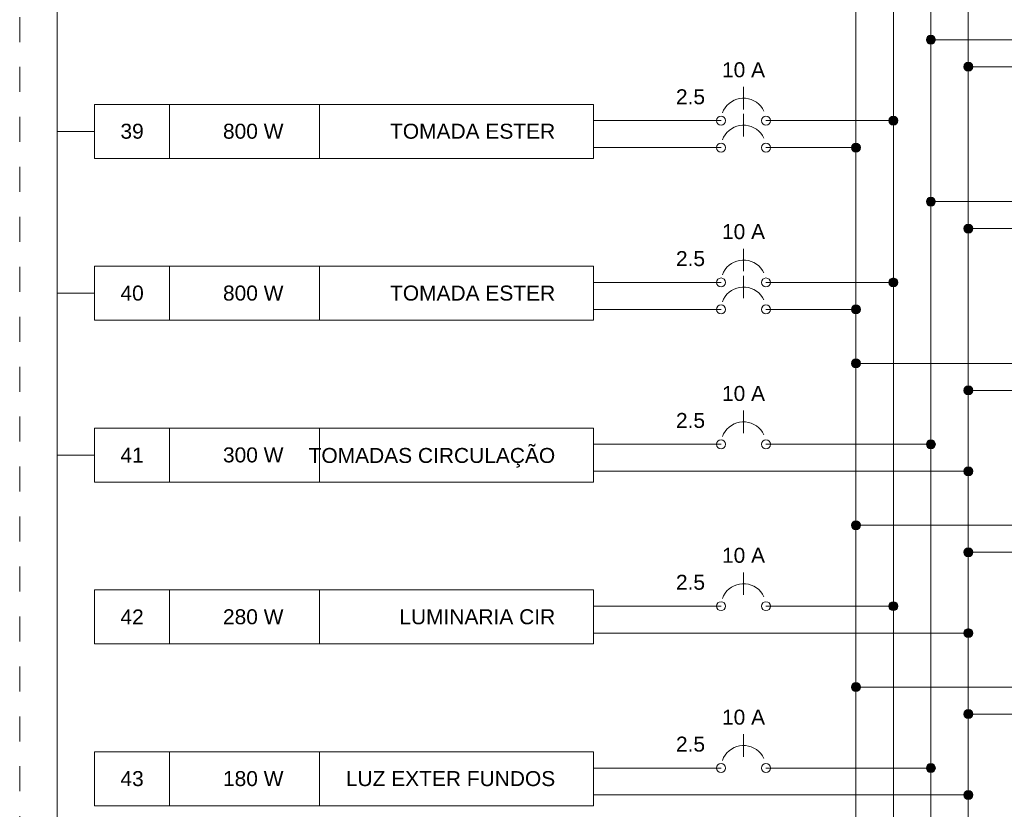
# Model space of a CAD drawing. Header units: feet. Extents: x -18 to 1038, y -110 to 48.
# Tile 145 of 199: x 842.56 to 847.49, y -54.86 to -50.9. Entities that reach past the tile are written whole.
import ezdxf

# ---------------------------------------------------------------- set-up
doc = ezdxf.new("R2010")
doc.units = ezdxf.units.FT
doc.header["$MEASUREMENT"] = 0
doc.linetypes.add('JIS_02_1.2', pattern=[0.25, 0.125, -0.125])
for name, color, linetype, lineweight in [('DI-Barramento Fase 1', 6, 'Continuous', 5), ('DI-Barramento Fase 2', 6, 'Continuous', 5), ('DI-Barramento Fase 3', 6, 'Continuous', 5), ('DI-Barramento Neutro', 6, 'Continuous', 5), ('DI-Disjuntor', 1, 'Continuous', 5), ('DI-Fios', 3, 'Continuous', 5), ('DI-Linhas do diagrama', 9, 'Continuous', 5), ('DI-Pontilhado', 7, 'JIS_02_1.2', 5), ('DI-Textos do diagrama', 7, 'Continuous', 5)]:
    doc.layers.add(name, color=color, linetype=linetype, lineweight=lineweight)
doc.styles.add('Arial', font='arial.ttf')

msp = doc.modelspace()

# ---------------------------------------------------------------- hatches: boundary and pattern name
at = {"layer": 'DI-Linhas do diagrama', "linetype": 'Continuous'}
for points in [[(847.14, -51.0041), (847.1399, -51.0022), (847.1396, -51.0002), (847.1392, -50.9983), (847.1386, -50.9964), (847.1378, -50.9946), (847.1369, -50.9929), (847.1359, -50.9912), (847.1347, -50.9897), (847.1334, -50.9882), (847.1319, -50.9869), (847.1304, -50.9857), (847.1287, -50.9847), (847.127, -50.9838), (847.1252, -50.983), (847.1233, -50.9824), (847.1214, -50.982), (847.1194, -50.9817), (847.1175, -50.9816), (847.1155, -50.9817), (847.1135, -50.982), (847.1116, -50.9824), (847.1098, -50.983), (847.1079, -50.9838), (847.1062, -50.9847), (847.1046, -50.9857), (847.103, -50.9869), (847.1015, -50.9882), (847.1002, -50.9897), (847.099, -50.9912), (847.098, -50.9929), (847.0971, -50.9946), (847.0963, -50.9964), (847.0957, -50.9983), (847.0953, -51.0002), (847.095, -51.0022), (847.095, -51.0041), (847.095, -51.0061), (847.0953, -51.0081), (847.0957, -51.01), (847.0963, -51.0118), (847.0971, -51.0137), (847.098, -51.0154), (847.099, -51.017), (847.1002, -51.0186), (847.1015, -51.0201), (847.103, -51.0214), (847.1046, -51.0226), (847.1062, -51.0236), (847.1079, -51.0245), (847.1098, -51.0253), (847.1116, -51.0259), (847.1135, -51.0263), (847.1155, -51.0266), (847.1175, -51.0266), (847.1194, -51.0266), (847.1214, -51.0263), (847.1233, -51.0259), (847.1252, -51.0253), (847.127, -51.0245), (847.1287, -51.0236), (847.1304, -51.0226), (847.1319, -51.0214), (847.1334, -51.0201), (847.1347, -51.0186), (847.1359, -51.017), (847.1369, -51.0154), (847.1378, -51.0137), (847.1386, -51.0118), (847.1392, -51.01), (847.1396, -51.0081), (847.1399, -51.0061)], [(847.3275, -51.1391), (847.3274, -51.1372), (847.3271, -51.1352), (847.3267, -51.1333), (847.3261, -51.1314), (847.3253, -51.1296), (847.3244, -51.1279), (847.3234, -51.1262), (847.3222, -51.1247), (847.3209, -51.1232), (847.3194, -51.1219), (847.3179, -51.1207), (847.3162, -51.1197), (847.3145, -51.1188), (847.3127, -51.118), (847.3108, -51.1174), (847.3089, -51.117), (847.3069, -51.1167), (847.305, -51.1166), (847.303, -51.1167), (847.301, -51.117), (847.2991, -51.1174), (847.2973, -51.118), (847.2954, -51.1188), (847.2937, -51.1197), (847.2921, -51.1207), (847.2905, -51.1219), (847.289, -51.1232), (847.2877, -51.1247), (847.2865, -51.1262), (847.2855, -51.1279), (847.2846, -51.1296), (847.2838, -51.1314), (847.2832, -51.1333), (847.2828, -51.1352), (847.2825, -51.1372), (847.2825, -51.1391), (847.2825, -51.1411), (847.2828, -51.1431), (847.2832, -51.145), (847.2838, -51.1468), (847.2846, -51.1487), (847.2855, -51.1504), (847.2865, -51.152), (847.2877, -51.1536), (847.289, -51.1551), (847.2905, -51.1564), (847.2921, -51.1576), (847.2937, -51.1586), (847.2954, -51.1595), (847.2973, -51.1603), (847.2991, -51.1609), (847.301, -51.1613), (847.303, -51.1616), (847.305, -51.1616), (847.3069, -51.1616), (847.3089, -51.1613), (847.3108, -51.1609), (847.3127, -51.1603), (847.3145, -51.1595), (847.3162, -51.1586), (847.3179, -51.1576), (847.3194, -51.1564), (847.3209, -51.1551), (847.3222, -51.1536), (847.3234, -51.152), (847.3244, -51.1504), (847.3253, -51.1487), (847.3261, -51.1468), (847.3267, -51.145), (847.3271, -51.1431), (847.3274, -51.1411)], [(846.9525, -51.4091), (846.9524, -51.4072), (846.9521, -51.4052), (846.9517, -51.4033), (846.9511, -51.4014), (846.9503, -51.3996), (846.9494, -51.3979), (846.9484, -51.3962), (846.9472, -51.3947), (846.9459, -51.3932), (846.9444, -51.3919), (846.9429, -51.3907), (846.9412, -51.3897), (846.9395, -51.3888), (846.9377, -51.388), (846.9358, -51.3874), (846.9339, -51.387), (846.9319, -51.3867), (846.93, -51.3866), (846.928, -51.3867), (846.926, -51.387), (846.9241, -51.3874), (846.9223, -51.388), (846.9204, -51.3888), (846.9187, -51.3897), (846.9171, -51.3907), (846.9155, -51.3919), (846.914, -51.3932), (846.9127, -51.3947), (846.9115, -51.3962), (846.9105, -51.3979), (846.9096, -51.3996), (846.9088, -51.4014), (846.9082, -51.4033), (846.9078, -51.4052), (846.9075, -51.4072), (846.9075, -51.4091), (846.9075, -51.4111), (846.9078, -51.4131), (846.9082, -51.415), (846.9088, -51.4168), (846.9096, -51.4187), (846.9105, -51.4204), (846.9115, -51.422), (846.9127, -51.4236), (846.914, -51.4251), (846.9155, -51.4264), (846.9171, -51.4276), (846.9187, -51.4286), (846.9204, -51.4295), (846.9223, -51.4303), (846.9241, -51.4309), (846.926, -51.4313), (846.928, -51.4316), (846.93, -51.4316), (846.9319, -51.4316), (846.9339, -51.4313), (846.9358, -51.4309), (846.9377, -51.4303), (846.9395, -51.4295), (846.9412, -51.4286), (846.9429, -51.4276), (846.9444, -51.4264), (846.9459, -51.4251), (846.9472, -51.4236), (846.9484, -51.422), (846.9494, -51.4204), (846.9503, -51.4187), (846.9511, -51.4168), (846.9517, -51.415), (846.9521, -51.4131), (846.9524, -51.4111)], [(846.765, -51.5441), (846.7649, -51.5422), (846.7646, -51.5402), (846.7642, -51.5383), (846.7636, -51.5364), (846.7628, -51.5346), (846.7619, -51.5329), (846.7609, -51.5312), (846.7597, -51.5297), (846.7584, -51.5282), (846.7569, -51.5269), (846.7554, -51.5257), (846.7537, -51.5247), (846.752, -51.5238), (846.7502, -51.523), (846.7483, -51.5224), (846.7464, -51.522), (846.7444, -51.5217), (846.7425, -51.5216), (846.7405, -51.5217), (846.7385, -51.522), (846.7366, -51.5224), (846.7348, -51.523), (846.7329, -51.5238), (846.7312, -51.5247), (846.7296, -51.5257), (846.728, -51.5269), (846.7265, -51.5282), (846.7252, -51.5297), (846.724, -51.5312), (846.723, -51.5329), (846.7221, -51.5346), (846.7213, -51.5364), (846.7207, -51.5383), (846.7203, -51.5402), (846.72, -51.5422), (846.72, -51.5441), (846.72, -51.5461), (846.7203, -51.5481), (846.7207, -51.55), (846.7213, -51.5518), (846.7221, -51.5537), (846.723, -51.5554), (846.724, -51.557), (846.7252, -51.5586), (846.7265, -51.5601), (846.728, -51.5614), (846.7296, -51.5626), (846.7312, -51.5636), (846.7329, -51.5645), (846.7348, -51.5653), (846.7366, -51.5659), (846.7385, -51.5663), (846.7405, -51.5666), (846.7425, -51.5666), (846.7444, -51.5666), (846.7464, -51.5663), (846.7483, -51.5659), (846.7502, -51.5653), (846.752, -51.5645), (846.7537, -51.5636), (846.7554, -51.5626), (846.7569, -51.5614), (846.7584, -51.5601), (846.7597, -51.5586), (846.7609, -51.557), (846.7619, -51.5554), (846.7628, -51.5537), (846.7636, -51.5518), (846.7642, -51.55), (846.7646, -51.5481), (846.7649, -51.5461)], [(847.14, -51.8141), (847.1399, -51.8122), (847.1396, -51.8102), (847.1392, -51.8083), (847.1386, -51.8064), (847.1378, -51.8046), (847.1369, -51.8029), (847.1359, -51.8012), (847.1347, -51.7997), (847.1334, -51.7982), (847.1319, -51.7969), (847.1304, -51.7957), (847.1287, -51.7947), (847.127, -51.7938), (847.1252, -51.793), (847.1233, -51.7924), (847.1214, -51.792), (847.1194, -51.7917), (847.1175, -51.7916), (847.1155, -51.7917), (847.1135, -51.792), (847.1116, -51.7924), (847.1098, -51.793), (847.1079, -51.7938), (847.1062, -51.7947), (847.1046, -51.7957), (847.103, -51.7969), (847.1015, -51.7982), (847.1002, -51.7997), (847.099, -51.8012), (847.098, -51.8029), (847.0971, -51.8046), (847.0963, -51.8064), (847.0957, -51.8083), (847.0953, -51.8102), (847.095, -51.8122), (847.095, -51.8141), (847.095, -51.8161), (847.0953, -51.8181), (847.0957, -51.82), (847.0963, -51.8218), (847.0971, -51.8237), (847.098, -51.8254), (847.099, -51.827), (847.1002, -51.8286), (847.1015, -51.8301), (847.103, -51.8314), (847.1046, -51.8326), (847.1062, -51.8336), (847.1079, -51.8345), (847.1098, -51.8353), (847.1116, -51.8359), (847.1135, -51.8363), (847.1155, -51.8366), (847.1175, -51.8366), (847.1194, -51.8366), (847.1214, -51.8363), (847.1233, -51.8359), (847.1252, -51.8353), (847.127, -51.8345), (847.1287, -51.8336), (847.1304, -51.8326), (847.1319, -51.8314), (847.1334, -51.8301), (847.1347, -51.8286), (847.1359, -51.827), (847.1369, -51.8254), (847.1378, -51.8237), (847.1386, -51.8218), (847.1392, -51.82), (847.1396, -51.8181), (847.1399, -51.8161)], [(847.3275, -51.9491), (847.3274, -51.9472), (847.3271, -51.9452), (847.3267, -51.9433), (847.3261, -51.9414), (847.3253, -51.9396), (847.3244, -51.9379), (847.3234, -51.9362), (847.3222, -51.9347), (847.3209, -51.9332), (847.3194, -51.9319), (847.3179, -51.9307), (847.3162, -51.9297), (847.3145, -51.9288), (847.3127, -51.928), (847.3108, -51.9274), (847.3089, -51.927), (847.3069, -51.9267), (847.305, -51.9266), (847.303, -51.9267), (847.301, -51.927), (847.2991, -51.9274), (847.2973, -51.928), (847.2954, -51.9288), (847.2937, -51.9297), (847.2921, -51.9307), (847.2905, -51.9319), (847.289, -51.9332), (847.2877, -51.9347), (847.2865, -51.9362), (847.2855, -51.9379), (847.2846, -51.9396), (847.2838, -51.9414), (847.2832, -51.9433), (847.2828, -51.9452), (847.2825, -51.9472), (847.2825, -51.9491), (847.2825, -51.9511), (847.2828, -51.9531), (847.2832, -51.955), (847.2838, -51.9568), (847.2846, -51.9587), (847.2855, -51.9604), (847.2865, -51.9621), (847.2877, -51.9636), (847.289, -51.9651), (847.2905, -51.9664), (847.2921, -51.9676), (847.2937, -51.9686), (847.2954, -51.9695), (847.2973, -51.9703), (847.2991, -51.9709), (847.301, -51.9713), (847.303, -51.9716), (847.305, -51.9716), (847.3069, -51.9716), (847.3089, -51.9713), (847.3108, -51.9709), (847.3127, -51.9703), (847.3145, -51.9695), (847.3162, -51.9686), (847.3179, -51.9676), (847.3194, -51.9664), (847.3209, -51.9651), (847.3222, -51.9636), (847.3234, -51.9621), (847.3244, -51.9604), (847.3253, -51.9587), (847.3261, -51.9568), (847.3267, -51.955), (847.3271, -51.9531), (847.3274, -51.9511)], [(846.9525, -52.2191), (846.9524, -52.2172), (846.9521, -52.2152), (846.9517, -52.2133), (846.9511, -52.2114), (846.9503, -52.2096), (846.9494, -52.2079), (846.9484, -52.2062), (846.9472, -52.2047), (846.9459, -52.2032), (846.9444, -52.2019), (846.9429, -52.2007), (846.9412, -52.1997), (846.9395, -52.1988), (846.9377, -52.198), (846.9358, -52.1974), (846.9339, -52.197), (846.9319, -52.1967), (846.93, -52.1966), (846.928, -52.1967), (846.926, -52.197), (846.9241, -52.1974), (846.9223, -52.198), (846.9204, -52.1988), (846.9187, -52.1997), (846.9171, -52.2007), (846.9155, -52.2019), (846.914, -52.2032), (846.9127, -52.2047), (846.9115, -52.2062), (846.9105, -52.2079), (846.9096, -52.2096), (846.9088, -52.2114), (846.9082, -52.2133), (846.9078, -52.2152), (846.9075, -52.2172), (846.9075, -52.2191), (846.9075, -52.2211), (846.9078, -52.2231), (846.9082, -52.225), (846.9088, -52.2268), (846.9096, -52.2287), (846.9105, -52.2304), (846.9115, -52.2321), (846.9127, -52.2336), (846.914, -52.2351), (846.9155, -52.2364), (846.9171, -52.2376), (846.9187, -52.2386), (846.9204, -52.2395), (846.9223, -52.2403), (846.9241, -52.2409), (846.926, -52.2413), (846.928, -52.2416), (846.93, -52.2416), (846.9319, -52.2416), (846.9339, -52.2413), (846.9358, -52.2409), (846.9377, -52.2403), (846.9395, -52.2395), (846.9412, -52.2386), (846.9429, -52.2376), (846.9444, -52.2364), (846.9459, -52.2351), (846.9472, -52.2336), (846.9484, -52.2321), (846.9494, -52.2304), (846.9503, -52.2287), (846.9511, -52.2268), (846.9517, -52.225), (846.9521, -52.2231), (846.9524, -52.2211)], [(846.765, -52.3541), (846.7649, -52.3522), (846.7646, -52.3502), (846.7642, -52.3483), (846.7636, -52.3464), (846.7628, -52.3446), (846.7619, -52.3429), (846.7609, -52.3412), (846.7597, -52.3397), (846.7584, -52.3382), (846.7569, -52.3369), (846.7554, -52.3357), (846.7537, -52.3347), (846.752, -52.3338), (846.7502, -52.333), (846.7483, -52.3324), (846.7464, -52.332), (846.7444, -52.3317), (846.7425, -52.3316), (846.7405, -52.3317), (846.7385, -52.332), (846.7366, -52.3324), (846.7348, -52.333), (846.7329, -52.3338), (846.7312, -52.3347), (846.7296, -52.3357), (846.728, -52.3369), (846.7265, -52.3382), (846.7252, -52.3397), (846.724, -52.3412), (846.723, -52.3429), (846.7221, -52.3446), (846.7213, -52.3464), (846.7207, -52.3483), (846.7203, -52.3502), (846.72, -52.3522), (846.72, -52.3541), (846.72, -52.3561), (846.7203, -52.3581), (846.7207, -52.36), (846.7213, -52.3618), (846.7221, -52.3637), (846.723, -52.3654), (846.724, -52.3671), (846.7252, -52.3686), (846.7265, -52.3701), (846.728, -52.3714), (846.7296, -52.3726), (846.7312, -52.3736), (846.7329, -52.3745), (846.7348, -52.3753), (846.7366, -52.3759), (846.7385, -52.3763), (846.7405, -52.3766), (846.7425, -52.3766), (846.7444, -52.3766), (846.7464, -52.3763), (846.7483, -52.3759), (846.7502, -52.3753), (846.752, -52.3745), (846.7537, -52.3736), (846.7554, -52.3726), (846.7569, -52.3714), (846.7584, -52.3701), (846.7597, -52.3686), (846.7609, -52.3671), (846.7619, -52.3654), (846.7628, -52.3637), (846.7636, -52.3618), (846.7642, -52.36), (846.7646, -52.3581), (846.7649, -52.3561)], [(846.765, -52.6241), (846.7649, -52.6222), (846.7646, -52.6202), (846.7642, -52.6183), (846.7636, -52.6165), (846.7628, -52.6146), (846.7619, -52.6129), (846.7609, -52.6112), (846.7597, -52.6097), (846.7584, -52.6082), (846.7569, -52.6069), (846.7554, -52.6057), (846.7537, -52.6047), (846.752, -52.6038), (846.7502, -52.603), (846.7483, -52.6024), (846.7464, -52.602), (846.7444, -52.6017), (846.7425, -52.6016), (846.7405, -52.6017), (846.7385, -52.602), (846.7366, -52.6024), (846.7348, -52.603), (846.7329, -52.6038), (846.7312, -52.6047), (846.7296, -52.6057), (846.728, -52.6069), (846.7265, -52.6082), (846.7252, -52.6097), (846.724, -52.6112), (846.723, -52.6129), (846.7221, -52.6146), (846.7213, -52.6165), (846.7207, -52.6183), (846.7203, -52.6202), (846.72, -52.6222), (846.72, -52.6241), (846.72, -52.6261), (846.7203, -52.6281), (846.7207, -52.63), (846.7213, -52.6318), (846.7221, -52.6337), (846.723, -52.6354), (846.724, -52.6371), (846.7252, -52.6386), (846.7265, -52.6401), (846.728, -52.6414), (846.7296, -52.6426), (846.7312, -52.6436), (846.7329, -52.6445), (846.7348, -52.6453), (846.7366, -52.6459), (846.7385, -52.6463), (846.7405, -52.6466), (846.7425, -52.6466), (846.7444, -52.6466), (846.7464, -52.6463), (846.7483, -52.6459), (846.7502, -52.6453), (846.752, -52.6445), (846.7537, -52.6436), (846.7554, -52.6426), (846.7569, -52.6414), (846.7584, -52.6401), (846.7597, -52.6386), (846.7609, -52.6371), (846.7619, -52.6354), (846.7628, -52.6337), (846.7636, -52.6318), (846.7642, -52.63), (846.7646, -52.6281), (846.7649, -52.6261)], [(847.3275, -52.7591), (847.3274, -52.7572), (847.3271, -52.7552), (847.3267, -52.7533), (847.3261, -52.7515), (847.3253, -52.7496), (847.3244, -52.7479), (847.3234, -52.7462), (847.3222, -52.7447), (847.3209, -52.7432), (847.3194, -52.7419), (847.3179, -52.7407), (847.3162, -52.7397), (847.3145, -52.7388), (847.3127, -52.738), (847.3108, -52.7374), (847.3089, -52.737), (847.3069, -52.7367), (847.305, -52.7366), (847.303, -52.7367), (847.301, -52.737), (847.2991, -52.7374), (847.2973, -52.738), (847.2954, -52.7388), (847.2937, -52.7397), (847.2921, -52.7407), (847.2905, -52.7419), (847.289, -52.7432), (847.2877, -52.7447), (847.2865, -52.7462), (847.2855, -52.7479), (847.2846, -52.7496), (847.2838, -52.7515), (847.2832, -52.7533), (847.2828, -52.7552), (847.2825, -52.7572), (847.2825, -52.7591), (847.2825, -52.7611), (847.2828, -52.7631), (847.2832, -52.765), (847.2838, -52.7668), (847.2846, -52.7687), (847.2855, -52.7704), (847.2865, -52.7721), (847.2877, -52.7736), (847.289, -52.7751), (847.2905, -52.7764), (847.2921, -52.7776), (847.2937, -52.7786), (847.2954, -52.7795), (847.2973, -52.7803), (847.2991, -52.7809), (847.301, -52.7813), (847.303, -52.7816), (847.305, -52.7816), (847.3069, -52.7816), (847.3089, -52.7813), (847.3108, -52.7809), (847.3127, -52.7803), (847.3145, -52.7795), (847.3162, -52.7786), (847.3179, -52.7776), (847.3194, -52.7764), (847.3209, -52.7751), (847.3222, -52.7736), (847.3234, -52.7721), (847.3244, -52.7704), (847.3253, -52.7687), (847.3261, -52.7668), (847.3267, -52.765), (847.3271, -52.7631), (847.3274, -52.7611)], [(847.14, -53.0291), (847.1399, -53.0272), (847.1396, -53.0252), (847.1392, -53.0233), (847.1386, -53.0215), (847.1378, -53.0196), (847.1369, -53.0179), (847.1359, -53.0162), (847.1347, -53.0147), (847.1334, -53.0132), (847.1319, -53.0119), (847.1304, -53.0107), (847.1287, -53.0097), (847.127, -53.0088), (847.1252, -53.008), (847.1233, -53.0074), (847.1214, -53.007), (847.1194, -53.0067), (847.1175, -53.0066), (847.1155, -53.0067), (847.1135, -53.007), (847.1116, -53.0074), (847.1098, -53.008), (847.1079, -53.0088), (847.1062, -53.0097), (847.1046, -53.0107), (847.103, -53.0119), (847.1015, -53.0132), (847.1002, -53.0147), (847.099, -53.0162), (847.098, -53.0179), (847.0971, -53.0196), (847.0963, -53.0215), (847.0957, -53.0233), (847.0953, -53.0252), (847.095, -53.0272), (847.095, -53.0291), (847.095, -53.0311), (847.0953, -53.0331), (847.0957, -53.035), (847.0963, -53.0368), (847.0971, -53.0387), (847.098, -53.0404), (847.099, -53.0421), (847.1002, -53.0436), (847.1015, -53.0451), (847.103, -53.0464), (847.1046, -53.0476), (847.1062, -53.0486), (847.1079, -53.0495), (847.1098, -53.0503), (847.1116, -53.0509), (847.1135, -53.0513), (847.1155, -53.0516), (847.1175, -53.0516), (847.1194, -53.0516), (847.1214, -53.0513), (847.1233, -53.0509), (847.1252, -53.0503), (847.127, -53.0495), (847.1287, -53.0486), (847.1304, -53.0476), (847.1319, -53.0464), (847.1334, -53.0451), (847.1347, -53.0436), (847.1359, -53.0421), (847.1369, -53.0404), (847.1378, -53.0387), (847.1386, -53.0368), (847.1392, -53.035), (847.1396, -53.0331), (847.1399, -53.0311)], [(847.3275, -53.1641), (847.3274, -53.1622), (847.3271, -53.1602), (847.3267, -53.1583), (847.3261, -53.1565), (847.3253, -53.1546), (847.3244, -53.1529), (847.3234, -53.1512), (847.3222, -53.1497), (847.3209, -53.1482), (847.3194, -53.1469), (847.3179, -53.1457), (847.3162, -53.1447), (847.3145, -53.1438), (847.3127, -53.143), (847.3108, -53.1424), (847.3089, -53.142), (847.3069, -53.1417), (847.305, -53.1416), (847.303, -53.1417), (847.301, -53.142), (847.2991, -53.1424), (847.2973, -53.143), (847.2954, -53.1438), (847.2937, -53.1447), (847.2921, -53.1457), (847.2905, -53.1469), (847.289, -53.1482), (847.2877, -53.1497), (847.2865, -53.1512), (847.2855, -53.1529), (847.2846, -53.1546), (847.2838, -53.1565), (847.2832, -53.1583), (847.2828, -53.1602), (847.2825, -53.1622), (847.2825, -53.1641), (847.2825, -53.1661), (847.2828, -53.1681), (847.2832, -53.17), (847.2838, -53.1718), (847.2846, -53.1737), (847.2855, -53.1754), (847.2865, -53.1771), (847.2877, -53.1786), (847.289, -53.1801), (847.2905, -53.1814), (847.2921, -53.1826), (847.2937, -53.1836), (847.2954, -53.1845), (847.2973, -53.1853), (847.2991, -53.1859), (847.301, -53.1863), (847.303, -53.1866), (847.305, -53.1866), (847.3069, -53.1866), (847.3089, -53.1863), (847.3108, -53.1859), (847.3127, -53.1853), (847.3145, -53.1845), (847.3162, -53.1836), (847.3179, -53.1826), (847.3194, -53.1814), (847.3209, -53.1801), (847.3222, -53.1786), (847.3234, -53.1771), (847.3244, -53.1754), (847.3253, -53.1737), (847.3261, -53.1718), (847.3267, -53.17), (847.3271, -53.1681), (847.3274, -53.1661)], [(846.765, -53.4341), (846.7649, -53.4322), (846.7646, -53.4302), (846.7642, -53.4283), (846.7636, -53.4265), (846.7628, -53.4246), (846.7619, -53.4229), (846.7609, -53.4212), (846.7597, -53.4197), (846.7584, -53.4182), (846.7569, -53.4169), (846.7554, -53.4157), (846.7537, -53.4147), (846.752, -53.4138), (846.7502, -53.413), (846.7483, -53.4124), (846.7464, -53.412), (846.7444, -53.4117), (846.7425, -53.4116), (846.7405, -53.4117), (846.7385, -53.412), (846.7366, -53.4124), (846.7348, -53.413), (846.7329, -53.4138), (846.7312, -53.4147), (846.7296, -53.4157), (846.728, -53.4169), (846.7265, -53.4182), (846.7252, -53.4197), (846.724, -53.4212), (846.723, -53.4229), (846.7221, -53.4246), (846.7213, -53.4265), (846.7207, -53.4283), (846.7203, -53.4302), (846.72, -53.4322), (846.72, -53.4341), (846.72, -53.4361), (846.7203, -53.4381), (846.7207, -53.44), (846.7213, -53.4418), (846.7221, -53.4437), (846.723, -53.4454), (846.724, -53.4471), (846.7252, -53.4486), (846.7265, -53.4501), (846.728, -53.4514), (846.7296, -53.4526), (846.7312, -53.4536), (846.7329, -53.4545), (846.7348, -53.4553), (846.7366, -53.4559), (846.7385, -53.4563), (846.7405, -53.4566), (846.7425, -53.4566), (846.7444, -53.4566), (846.7464, -53.4563), (846.7483, -53.4559), (846.7502, -53.4553), (846.752, -53.4545), (846.7537, -53.4536), (846.7554, -53.4526), (846.7569, -53.4514), (846.7584, -53.4501), (846.7597, -53.4486), (846.7609, -53.4471), (846.7619, -53.4454), (846.7628, -53.4437), (846.7636, -53.4418), (846.7642, -53.44), (846.7646, -53.4381), (846.7649, -53.4361)], [(847.3275, -53.5691), (847.3274, -53.5672), (847.3271, -53.5652), (847.3267, -53.5633), (847.3261, -53.5615), (847.3253, -53.5596), (847.3244, -53.5579), (847.3234, -53.5562), (847.3222, -53.5547), (847.3209, -53.5532), (847.3194, -53.5519), (847.3179, -53.5507), (847.3162, -53.5497), (847.3145, -53.5488), (847.3127, -53.548), (847.3108, -53.5474), (847.3089, -53.547), (847.3069, -53.5467), (847.305, -53.5466), (847.303, -53.5467), (847.301, -53.547), (847.2991, -53.5474), (847.2973, -53.548), (847.2954, -53.5488), (847.2937, -53.5497), (847.2921, -53.5507), (847.2905, -53.5519), (847.289, -53.5532), (847.2877, -53.5547), (847.2865, -53.5562), (847.2855, -53.5579), (847.2846, -53.5596), (847.2838, -53.5615), (847.2832, -53.5633), (847.2828, -53.5652), (847.2825, -53.5672), (847.2825, -53.5691), (847.2825, -53.5711), (847.2828, -53.5731), (847.2832, -53.575), (847.2838, -53.5768), (847.2846, -53.5787), (847.2855, -53.5804), (847.2865, -53.5821), (847.2877, -53.5836), (847.289, -53.5851), (847.2905, -53.5864), (847.2921, -53.5876), (847.2937, -53.5886), (847.2954, -53.5895), (847.2973, -53.5903), (847.2991, -53.5909), (847.301, -53.5913), (847.303, -53.5916), (847.305, -53.5916), (847.3069, -53.5916), (847.3089, -53.5913), (847.3108, -53.5909), (847.3127, -53.5903), (847.3145, -53.5895), (847.3162, -53.5886), (847.3179, -53.5876), (847.3194, -53.5864), (847.3209, -53.5851), (847.3222, -53.5836), (847.3234, -53.5821), (847.3244, -53.5804), (847.3253, -53.5787), (847.3261, -53.5768), (847.3267, -53.575), (847.3271, -53.5731), (847.3274, -53.5711)], [(846.9525, -53.8391), (846.9524, -53.8372), (846.9521, -53.8352), (846.9517, -53.8333), (846.9511, -53.8315), (846.9503, -53.8296), (846.9494, -53.8279), (846.9484, -53.8262), (846.9472, -53.8247), (846.9459, -53.8232), (846.9444, -53.8219), (846.9429, -53.8207), (846.9412, -53.8197), (846.9395, -53.8188), (846.9377, -53.818), (846.9358, -53.8174), (846.9339, -53.817), (846.9319, -53.8167), (846.93, -53.8166), (846.928, -53.8167), (846.926, -53.817), (846.9241, -53.8174), (846.9223, -53.818), (846.9204, -53.8188), (846.9187, -53.8197), (846.9171, -53.8207), (846.9155, -53.8219), (846.914, -53.8232), (846.9127, -53.8247), (846.9115, -53.8262), (846.9105, -53.8279), (846.9096, -53.8296), (846.9088, -53.8315), (846.9082, -53.8333), (846.9078, -53.8352), (846.9075, -53.8372), (846.9075, -53.8391), (846.9075, -53.8411), (846.9078, -53.8431), (846.9082, -53.845), (846.9088, -53.8468), (846.9096, -53.8487), (846.9105, -53.8504), (846.9115, -53.8521), (846.9127, -53.8536), (846.914, -53.8551), (846.9155, -53.8564), (846.9171, -53.8576), (846.9187, -53.8586), (846.9204, -53.8595), (846.9223, -53.8603), (846.9241, -53.8609), (846.926, -53.8613), (846.928, -53.8616), (846.93, -53.8616), (846.9319, -53.8616), (846.9339, -53.8613), (846.9358, -53.8609), (846.9377, -53.8603), (846.9395, -53.8595), (846.9412, -53.8586), (846.9429, -53.8576), (846.9444, -53.8564), (846.9459, -53.8551), (846.9472, -53.8536), (846.9484, -53.8521), (846.9494, -53.8504), (846.9503, -53.8487), (846.9511, -53.8468), (846.9517, -53.845), (846.9521, -53.8431), (846.9524, -53.8411)], [(847.3275, -53.9741), (847.3274, -53.9722), (847.3271, -53.9702), (847.3267, -53.9683), (847.3261, -53.9665), (847.3253, -53.9646), (847.3244, -53.9629), (847.3234, -53.9612), (847.3222, -53.9597), (847.3209, -53.9582), (847.3194, -53.9569), (847.3179, -53.9557), (847.3162, -53.9547), (847.3145, -53.9538), (847.3127, -53.953), (847.3108, -53.9524), (847.3089, -53.952), (847.3069, -53.9517), (847.305, -53.9516), (847.303, -53.9517), (847.301, -53.952), (847.2991, -53.9524), (847.2973, -53.953), (847.2954, -53.9538), (847.2937, -53.9547), (847.2921, -53.9557), (847.2905, -53.9569), (847.289, -53.9582), (847.2877, -53.9597), (847.2865, -53.9612), (847.2855, -53.9629), (847.2846, -53.9646), (847.2838, -53.9665), (847.2832, -53.9683), (847.2828, -53.9702), (847.2825, -53.9722), (847.2825, -53.9741), (847.2825, -53.9761), (847.2828, -53.9781), (847.2832, -53.98), (847.2838, -53.9818), (847.2846, -53.9837), (847.2855, -53.9854), (847.2865, -53.9871), (847.2877, -53.9886), (847.289, -53.9901), (847.2905, -53.9914), (847.2921, -53.9926), (847.2937, -53.9936), (847.2954, -53.9945), (847.2973, -53.9953), (847.2991, -53.9959), (847.301, -53.9963), (847.303, -53.9966), (847.305, -53.9966), (847.3069, -53.9966), (847.3089, -53.9963), (847.3108, -53.9959), (847.3127, -53.9953), (847.3145, -53.9945), (847.3162, -53.9936), (847.3179, -53.9926), (847.3194, -53.9914), (847.3209, -53.9901), (847.3222, -53.9886), (847.3234, -53.9871), (847.3244, -53.9854), (847.3253, -53.9837), (847.3261, -53.9818), (847.3267, -53.98), (847.3271, -53.9781), (847.3274, -53.9761)], [(846.765, -54.2441), (846.7649, -54.2422), (846.7646, -54.2402), (846.7642, -54.2383), (846.7636, -54.2365), (846.7628, -54.2346), (846.7619, -54.2329), (846.7609, -54.2312), (846.7597, -54.2297), (846.7584, -54.2282), (846.7569, -54.2269), (846.7554, -54.2257), (846.7537, -54.2247), (846.752, -54.2238), (846.7502, -54.223), (846.7483, -54.2224), (846.7464, -54.222), (846.7444, -54.2217), (846.7425, -54.2216), (846.7405, -54.2217), (846.7385, -54.222), (846.7366, -54.2224), (846.7348, -54.223), (846.7329, -54.2238), (846.7312, -54.2247), (846.7296, -54.2257), (846.728, -54.2269), (846.7265, -54.2282), (846.7252, -54.2297), (846.724, -54.2312), (846.723, -54.2329), (846.7221, -54.2346), (846.7213, -54.2365), (846.7207, -54.2383), (846.7203, -54.2402), (846.72, -54.2422), (846.72, -54.2441), (846.72, -54.2461), (846.7203, -54.2481), (846.7207, -54.25), (846.7213, -54.2518), (846.7221, -54.2537), (846.723, -54.2554), (846.724, -54.2571), (846.7252, -54.2586), (846.7265, -54.2601), (846.728, -54.2614), (846.7296, -54.2626), (846.7312, -54.2636), (846.7329, -54.2645), (846.7348, -54.2653), (846.7366, -54.2659), (846.7385, -54.2663), (846.7405, -54.2666), (846.7425, -54.2666), (846.7444, -54.2666), (846.7464, -54.2663), (846.7483, -54.2659), (846.7502, -54.2653), (846.752, -54.2645), (846.7537, -54.2636), (846.7554, -54.2626), (846.7569, -54.2614), (846.7584, -54.2601), (846.7597, -54.2586), (846.7609, -54.2571), (846.7619, -54.2554), (846.7628, -54.2537), (846.7636, -54.2518), (846.7642, -54.25), (846.7646, -54.2481), (846.7649, -54.2461)], [(847.3275, -54.3791), (847.3274, -54.3772), (847.3271, -54.3752), (847.3267, -54.3733), (847.3261, -54.3715), (847.3253, -54.3696), (847.3244, -54.3679), (847.3234, -54.3662), (847.3222, -54.3647), (847.3209, -54.3632), (847.3194, -54.3619), (847.3179, -54.3607), (847.3162, -54.3597), (847.3145, -54.3588), (847.3127, -54.358), (847.3108, -54.3574), (847.3089, -54.357), (847.3069, -54.3567), (847.305, -54.3566), (847.303, -54.3567), (847.301, -54.357), (847.2991, -54.3574), (847.2973, -54.358), (847.2954, -54.3588), (847.2937, -54.3597), (847.2921, -54.3607), (847.2905, -54.3619), (847.289, -54.3632), (847.2877, -54.3647), (847.2865, -54.3662), (847.2855, -54.3679), (847.2846, -54.3696), (847.2838, -54.3715), (847.2832, -54.3733), (847.2828, -54.3752), (847.2825, -54.3772), (847.2825, -54.3791), (847.2825, -54.3811), (847.2828, -54.3831), (847.2832, -54.385), (847.2838, -54.3868), (847.2846, -54.3887), (847.2855, -54.3904), (847.2865, -54.3921), (847.2877, -54.3936), (847.289, -54.3951), (847.2905, -54.3964), (847.2921, -54.3976), (847.2937, -54.3986), (847.2954, -54.3995), (847.2973, -54.4003), (847.2991, -54.4009), (847.301, -54.4013), (847.303, -54.4016), (847.305, -54.4016), (847.3069, -54.4016), (847.3089, -54.4013), (847.3108, -54.4009), (847.3127, -54.4003), (847.3145, -54.3995), (847.3162, -54.3986), (847.3179, -54.3976), (847.3194, -54.3964), (847.3209, -54.3951), (847.3222, -54.3936), (847.3234, -54.3921), (847.3244, -54.3904), (847.3253, -54.3887), (847.3261, -54.3868), (847.3267, -54.385), (847.3271, -54.3831), (847.3274, -54.3811)], [(847.14, -54.6491), (847.1399, -54.6472), (847.1396, -54.6452), (847.1392, -54.6433), (847.1386, -54.6415), (847.1378, -54.6396), (847.1369, -54.6379), (847.1359, -54.6362), (847.1347, -54.6347), (847.1334, -54.6332), (847.1319, -54.6319), (847.1304, -54.6307), (847.1287, -54.6297), (847.127, -54.6288), (847.1252, -54.628), (847.1233, -54.6274), (847.1214, -54.627), (847.1194, -54.6267), (847.1175, -54.6266), (847.1155, -54.6267), (847.1135, -54.627), (847.1116, -54.6274), (847.1098, -54.628), (847.1079, -54.6288), (847.1062, -54.6297), (847.1046, -54.6307), (847.103, -54.6319), (847.1015, -54.6332), (847.1002, -54.6347), (847.099, -54.6362), (847.098, -54.6379), (847.0971, -54.6396), (847.0963, -54.6415), (847.0957, -54.6433), (847.0953, -54.6452), (847.095, -54.6472), (847.095, -54.6491), (847.095, -54.6511), (847.0953, -54.6531), (847.0957, -54.655), (847.0963, -54.6568), (847.0971, -54.6587), (847.098, -54.6604), (847.099, -54.6621), (847.1002, -54.6636), (847.1015, -54.6651), (847.103, -54.6664), (847.1046, -54.6676), (847.1062, -54.6686), (847.1079, -54.6695), (847.1098, -54.6703), (847.1116, -54.6709), (847.1135, -54.6713), (847.1155, -54.6716), (847.1175, -54.6716), (847.1194, -54.6716), (847.1214, -54.6713), (847.1233, -54.6709), (847.1252, -54.6703), (847.127, -54.6695), (847.1287, -54.6686), (847.1304, -54.6676), (847.1319, -54.6664), (847.1334, -54.6651), (847.1347, -54.6636), (847.1359, -54.6621), (847.1369, -54.6604), (847.1378, -54.6587), (847.1386, -54.6568), (847.1392, -54.655), (847.1396, -54.6531), (847.1399, -54.6511)], [(847.3275, -54.7841), (847.3274, -54.7822), (847.3271, -54.7802), (847.3267, -54.7783), (847.3261, -54.7765), (847.3253, -54.7746), (847.3244, -54.7729), (847.3234, -54.7712), (847.3222, -54.7697), (847.3209, -54.7682), (847.3194, -54.7669), (847.3179, -54.7657), (847.3162, -54.7647), (847.3145, -54.7638), (847.3127, -54.763), (847.3108, -54.7624), (847.3089, -54.762), (847.3069, -54.7617), (847.305, -54.7616), (847.303, -54.7617), (847.301, -54.762), (847.2991, -54.7624), (847.2973, -54.763), (847.2954, -54.7638), (847.2937, -54.7647), (847.2921, -54.7657), (847.2905, -54.7669), (847.289, -54.7682), (847.2877, -54.7697), (847.2865, -54.7712), (847.2855, -54.7729), (847.2846, -54.7746), (847.2838, -54.7765), (847.2832, -54.7783), (847.2828, -54.7802), (847.2825, -54.7822), (847.2825, -54.7841), (847.2825, -54.7861), (847.2828, -54.7881), (847.2832, -54.79), (847.2838, -54.7918), (847.2846, -54.7937), (847.2855, -54.7954), (847.2865, -54.7971), (847.2877, -54.7986), (847.289, -54.8001), (847.2905, -54.8014), (847.2921, -54.8026), (847.2937, -54.8036), (847.2954, -54.8045), (847.2973, -54.8053), (847.2991, -54.8059), (847.301, -54.8063), (847.303, -54.8066), (847.305, -54.8066), (847.3069, -54.8066), (847.3089, -54.8063), (847.3108, -54.8059), (847.3127, -54.8053), (847.3145, -54.8045), (847.3162, -54.8036), (847.3179, -54.8026), (847.3194, -54.8014), (847.3209, -54.8001), (847.3222, -54.7986), (847.3234, -54.7971), (847.3244, -54.7954), (847.3253, -54.7937), (847.3261, -54.7918), (847.3267, -54.79), (847.3271, -54.7881), (847.3274, -54.7861)]]:
    msp.add_hatch(color=256, dxfattribs=at).paths.add_polyline_path(points)

# ---------------------------------------------------------------- linework, layer by layer
at = {"layer": 'DI-Barramento Fase 1'}
msp.add_line((846.7425, -48.2531), (846.7425, -57.3356), dxfattribs=at)
at = {"layer": 'DI-Barramento Fase 2'}
msp.add_line((846.93, -48.2531), (846.93, -57.3356), dxfattribs=at)
at = {"layer": 'DI-Barramento Fase 3'}
msp.add_line((847.1175, -48.2531), (847.1175, -57.3356), dxfattribs=at)
at = {"layer": 'DI-Barramento Neutro'}
msp.add_line((847.305, -47.8031), (847.305, -57.3356), dxfattribs=at)
at = {"layer": 'DI-Disjuntor'}
for p, q in [((846.18, -51.3529), (846.18, -51.2404)), ((846.18, -51.4879), (846.18, -51.3754)), ((846.18, -52.1629), (846.18, -52.0504)), ((846.18, -52.2979), (846.18, -52.1854)), ((846.18, -52.9729), (846.18, -52.8604)), ((846.18, -53.7829), (846.18, -53.6704)), ((846.18, -54.5929), (846.18, -54.4804))]:
    msp.add_line(p, q, dxfattribs=at)
for points in [[(846.2819, -51.3616), (846.2748, -51.3487), (846.2661, -51.3368), (846.256, -51.3262), (846.2445, -51.317), (846.2319, -51.3094), (846.2184, -51.3034), (846.2043, -51.2993), (846.1898, -51.2971), (846.175, -51.2968), (846.1604, -51.2984), (846.1461, -51.3019), (846.1324, -51.3072), (846.1195, -51.3143), (846.1076, -51.323), (846.097, -51.3331), (846.0878, -51.3446), (846.0802, -51.3572), (846.0742, -51.3707)], [(846.2819, -51.4966), (846.2748, -51.4837), (846.2661, -51.4718), (846.256, -51.4612), (846.2445, -51.452), (846.2319, -51.4444), (846.2184, -51.4384), (846.2043, -51.4343), (846.1898, -51.4321), (846.175, -51.4318), (846.1604, -51.4334), (846.1461, -51.4369), (846.1324, -51.4422), (846.1195, -51.4493), (846.1076, -51.458), (846.097, -51.4681), (846.0878, -51.4796), (846.0802, -51.4922), (846.0742, -51.5057)], [(846.2819, -52.1716), (846.2748, -52.1587), (846.2661, -52.1468), (846.256, -52.1362), (846.2445, -52.127), (846.2319, -52.1194), (846.2184, -52.1134), (846.2043, -52.1093), (846.1898, -52.1071), (846.175, -52.1068), (846.1604, -52.1084), (846.1461, -52.1119), (846.1324, -52.1172), (846.1195, -52.1243), (846.1076, -52.133), (846.097, -52.1431), (846.0878, -52.1546), (846.0802, -52.1672), (846.0742, -52.1807)], [(846.2819, -52.3066), (846.2748, -52.2937), (846.2661, -52.2818), (846.256, -52.2712), (846.2445, -52.262), (846.2319, -52.2544), (846.2184, -52.2484), (846.2043, -52.2443), (846.1898, -52.2421), (846.175, -52.2418), (846.1604, -52.2434), (846.1461, -52.2469), (846.1324, -52.2522), (846.1195, -52.2593), (846.1076, -52.268), (846.097, -52.2781), (846.0878, -52.2896), (846.0802, -52.3022), (846.0742, -52.3157)], [(846.2819, -52.9816), (846.2748, -52.9687), (846.2661, -52.9568), (846.256, -52.9462), (846.2445, -52.937), (846.2319, -52.9294), (846.2184, -52.9234), (846.2043, -52.9193), (846.1898, -52.9171), (846.175, -52.9168), (846.1604, -52.9184), (846.1461, -52.9219), (846.1324, -52.9272), (846.1195, -52.9343), (846.1076, -52.943), (846.097, -52.9531), (846.0878, -52.9646), (846.0802, -52.9772), (846.0742, -52.9907)], [(846.2819, -53.7916), (846.2748, -53.7787), (846.2661, -53.7668), (846.256, -53.7562), (846.2445, -53.747), (846.2319, -53.7394), (846.2184, -53.7334), (846.2043, -53.7293), (846.1898, -53.7271), (846.175, -53.7268), (846.1604, -53.7284), (846.1461, -53.7319), (846.1324, -53.7372), (846.1195, -53.7443), (846.1076, -53.753), (846.097, -53.7631), (846.0878, -53.7746), (846.0802, -53.7872), (846.0742, -53.8007)], [(846.2819, -54.6016), (846.2748, -54.5887), (846.2661, -54.5768), (846.256, -54.5662), (846.2445, -54.557), (846.2319, -54.5494), (846.2184, -54.5434), (846.2043, -54.5393), (846.1898, -54.5371), (846.175, -54.5368), (846.1604, -54.5384), (846.1461, -54.5419), (846.1324, -54.5472), (846.1195, -54.5543), (846.1076, -54.563), (846.097, -54.5731), (846.0878, -54.5846), (846.0802, -54.5972), (846.0742, -54.6107)]]:
    msp.add_lwpolyline(points, dxfattribs=at)
for centre in [(846.0675, -51.4091), (846.2925, -51.4091), (846.0675, -51.5441), (846.2925, -51.5441), (846.0675, -52.2191), (846.2925, -52.2191), (846.0675, -52.3541), (846.2925, -52.3541), (846.0675, -53.0291), (846.2925, -53.0291), (846.0675, -53.8391), (846.2925, -53.8391), (846.0675, -54.6491), (846.2925, -54.6491)]:
    msp.add_circle(centre, 0.0225, dxfattribs=at)
at = {"layer": 'DI-Fios'}
for p, q in [((842.745, -57.7481), (842.745, -49.3406)), ((842.9325, -51.4631), (842.745, -51.4631)), ((842.9325, -52.2731), (842.745, -52.2731)), ((842.9325, -53.0831), (842.745, -53.0831))]:
    msp.add_line(p, q, dxfattribs=at)
at = {"layer": 'DI-Linhas do diagrama'}
for p, q in [((847.1175, -51.0041), (847.755, -51.0041)), ((847.305, -51.1391), (848.6175, -51.1391)), ((845.43, -51.3281), (842.9325, -51.3281)), ((842.9325, -51.3281), (842.9325, -51.5981)), ((843.3075, -51.5981), (843.3075, -51.3281)), ((844.0575, -51.5981), (844.0575, -51.3281)), ((845.43, -51.5981), (845.43, -51.3281)), ((845.43, -51.4091), (846.0675, -51.4091)), ((846.93, -51.4091), (846.2925, -51.4091)), ((845.43, -51.5441), (846.0675, -51.5441)), ((846.7425, -51.5441), (846.2925, -51.5441)), ((842.9325, -51.5981), (845.43, -51.5981)), ((847.1175, -51.8141), (847.755, -51.8141)), ((847.305, -51.9491), (848.6175, -51.9491)), ((845.43, -52.1381), (842.9325, -52.1381)), ((842.9325, -52.1381), (842.9325, -52.4081)), ((843.3075, -52.4081), (843.3075, -52.1381)), ((844.0575, -52.4081), (844.0575, -52.1381)), ((845.43, -52.4081), (845.43, -52.1381)), ((845.43, -52.2191), (846.0675, -52.2191)), ((846.93, -52.2191), (846.2925, -52.2191)), ((845.43, -52.3541), (846.0675, -52.3541)), ((846.7425, -52.3541), (846.2925, -52.3541)), ((842.9325, -52.4081), (845.43, -52.4081)), ((846.7425, -52.6241), (847.755, -52.6241)), ((847.305, -52.7591), (848.6175, -52.7591)), ((845.43, -52.9481), (842.9325, -52.9481)), ((842.9325, -52.9481), (842.9325, -53.2181)), ((843.3075, -53.2181), (843.3075, -52.9481)), ((844.0575, -53.2181), (844.0575, -52.9481)), ((845.43, -53.2181), (845.43, -52.9481)), ((845.43, -53.0291), (846.0675, -53.0291)), ((847.1175, -53.0291), (846.2925, -53.0291)), ((845.43, -53.1641), (847.305, -53.1641)), ((842.9325, -53.2181), (845.43, -53.2181)), ((846.7425, -53.4341), (847.755, -53.4341)), ((847.305, -53.5691), (848.6175, -53.5691)), ((845.43, -53.7581), (842.9325, -53.7581)), ((842.9325, -53.7581), (842.9325, -54.0281)), ((843.3075, -54.0281), (843.3075, -53.7581)), ((844.0575, -54.0281), (844.0575, -53.7581)), ((845.43, -54.0281), (845.43, -53.7581)), ((845.43, -53.8391), (846.0675, -53.8391)), ((846.93, -53.8391), (846.2925, -53.8391)), ((845.43, -53.9741), (847.305, -53.9741)), ((842.9325, -54.0281), (845.43, -54.0281)), ((846.7425, -54.2441), (847.755, -54.2441)), ((847.305, -54.3791), (848.6175, -54.3791)), ((845.43, -54.5681), (842.9325, -54.5681)), ((842.9325, -54.5681), (842.9325, -54.8381)), ((843.3075, -54.8381), (843.3075, -54.5681)), ((844.0575, -54.8381), (844.0575, -54.5681)), ((845.43, -54.8381), (845.43, -54.5681)), ((845.43, -54.6491), (846.0675, -54.6491)), ((847.1175, -54.6491), (846.2925, -54.6491)), ((845.43, -54.7841), (847.305, -54.7841)), ((842.9325, -54.8381), (845.43, -54.8381))]:
    msp.add_line(p, q, dxfattribs=at)
for centre in [(847.1175, -51.0041), (847.1175, -51.0041), (847.305, -51.1391), (847.305, -51.1391), (846.93, -51.4091), (846.93, -51.4091), (846.7425, -51.5441), (846.7425, -51.5441), (847.1175, -51.8141), (847.1175, -51.8141), (847.305, -51.9491), (847.305, -51.9491), (846.93, -52.2191), (846.93, -52.2191), (846.7425, -52.3541), (846.7425, -52.3541), (846.7425, -52.6241), (846.7425, -52.6241), (847.305, -52.7591), (847.305, -52.7591), (847.1175, -53.0291), (847.1175, -53.0291), (847.305, -53.1641), (847.305, -53.1641), (846.7425, -53.4341), (846.7425, -53.4341), (847.305, -53.5691), (847.305, -53.5691), (846.93, -53.8391), (846.93, -53.8391), (847.305, -53.9741), (847.305, -53.9741), (846.7425, -54.2441), (846.7425, -54.2441), (847.305, -54.3791), (847.305, -54.3791), (847.1175, -54.6491), (847.1175, -54.6491), (847.305, -54.7841), (847.305, -54.7841)]:
    msp.add_circle(centre, 0.0225, dxfattribs=at)
at = {"layer": 'DI-Pontilhado'}
msp.add_line((842.5575, -47.3906), (842.5575, -57.9731), dxfattribs=at)

# ---------------------------------------------------------------- texts
at = {"layer": 'DI-Textos do diagrama', "char_height": 0.075, "line_spacing_factor": 0.6, "style": 'Arial'}
for s, insert, width, attachment_point in [('10 A', (846.18, -51.1931), 0.431021, 8), ('2.5', (845.9875, -51.3281), 0.291197, 9), ('39', (843.12, -51.5006), 0.233003, 8), ('   800 W', (843.6825, -51.5006), 0.780069, 8), ('TOMADA ESTER', (845.2375, -51.5006), 1.653773, 9), ('10 A', (846.18, -52.0031), 0.431021, 8), ('2.5', (845.9875, -52.1381), 0.291197, 9), ('40', (843.12, -52.3106), 0.233003, 8), ('   800 W', (843.6825, -52.3106), 0.780069, 8), ('TOMADA ESTER', (845.2375, -52.3106), 1.653773, 9), ('10 A', (846.18, -52.8131), 0.431021, 8), ('2.5', (845.9875, -52.9481), 0.291197, 9), ('41', (843.12, -53.1206), 0.233003, 8), ('   300 W', (843.6825, -53.1206), 0.780069, 8), ('TOMADAS CIRCULAÇÃO', (845.2375, -53.1454), 2.468941, 9), ('10 A', (846.18, -53.6231), 0.431021, 8), ('2.5', (845.9875, -53.7581), 0.291197, 9), ('42', (843.12, -53.9306), 0.233003, 8), ('   280 W', (843.6825, -53.9306), 0.780069, 8), ('LUMINARIA CIR', (845.2375, -53.9306), 1.560366, 9), ('10 A', (846.18, -54.4331), 0.431021, 8), ('2.5', (845.9875, -54.5681), 0.291197, 9), ('43', (843.12, -54.7406), 0.233003, 8), ('   180 W', (843.6825, -54.7406), 0.780069, 8), ('LUZ EXTER FUNDOS', (845.2375, -54.7406), 2.096227, 9)]:
    msp.add_mtext(s, dxfattribs=dict(at, insert=insert, width=width, attachment_point=attachment_point))

doc.saveas('drawing.dxf')
